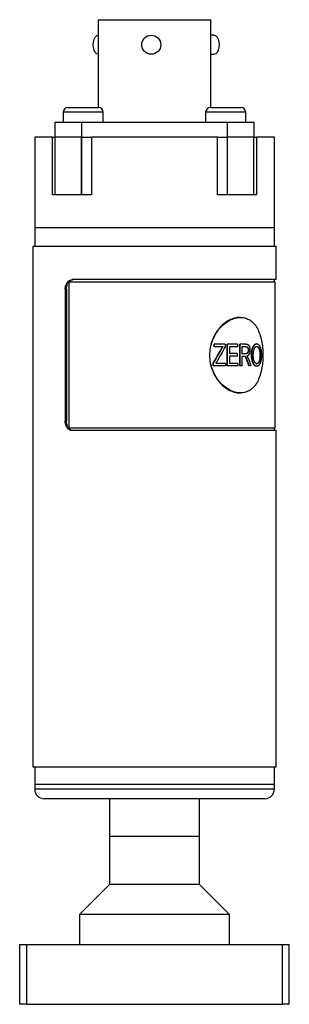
# Model space of a CAD drawing. Header units: inches. Extents: x 3.18 to 12.5, y 1.41 to 9.58.
# Tile 1 of 7: x 3.18 to 3.75, y 3.7 to 5.76. Entities that reach past the tile are written whole.
import ezdxf

# ---------------------------------------------------------------- set-up
doc = ezdxf.new("R2010")
doc.units = ezdxf.units.IN
doc.header["$MEASUREMENT"] = 0

msp = doc.modelspace()

# ---------------------------------------------------------------- linework, layer by layer
at = {"color": 7, "linetype": 'Continuous', "lineweight": 25}
for p, q in [((3.3461, 5.7563), (3.3461, 5.5733)), ((3.3461, 5.7563), (3.4639, 5.7563)), ((3.4639, 5.7563), (3.5816, 5.7563)), ((3.5816, 5.5733), (3.5816, 5.7563)), ((3.3461, 5.7238), (3.3458, 5.7238)), ((3.5887, 5.7238), (3.5816, 5.7238)), ((3.3458, 5.6843), (3.3461, 5.6843)), ((3.5816, 5.6843), (3.5887, 5.6843)), ((3.2836, 5.5733), (3.3154, 5.5733)), ((3.3154, 5.5733), (3.3471, 5.5733)), ((3.5806, 5.5733), (3.6124, 5.5733)), ((3.6124, 5.5733), (3.6441, 5.5733)), ((3.2736, 5.5633), (3.2736, 5.5423)), ((3.3154, 5.5633), (3.2736, 5.5633)), ((3.3571, 5.5633), (3.3154, 5.5633)), ((3.3571, 5.5423), (3.3571, 5.5633)), ((3.5706, 5.5633), (3.5706, 5.5423)), ((3.6124, 5.5633), (3.5706, 5.5633)), ((3.6541, 5.5633), (3.6124, 5.5633)), ((3.6541, 5.5423), (3.6541, 5.5633)), ((3.2569, 5.5113), (3.2569, 5.5423)), ((3.2569, 5.5423), (3.3114, 5.5423)), ((3.3114, 5.5423), (3.3114, 5.5113)), ((3.3114, 5.5423), (3.6164, 5.5423)), ((3.6164, 5.5113), (3.6164, 5.5423)), ((3.6164, 5.5423), (3.6709, 5.5423)), ((3.6709, 5.5423), (3.6709, 5.5113)), ((3.2139, 5.5113), (3.2139, 5.3224)), ((3.251, 5.5113), (3.2139, 5.5113)), ((3.251, 5.3913), (3.251, 5.5113)), ((3.251, 5.5113), (3.2569, 5.5113)), ((3.2569, 5.3913), (3.2569, 5.5113)), ((3.3114, 5.5113), (3.2569, 5.5113)), ((3.3114, 5.3913), (3.3114, 5.5113)), ((3.3121, 5.5113), (3.3114, 5.5113)), ((3.3121, 5.3913), (3.3121, 5.5113)), ((3.3121, 5.5113), (3.3328, 5.5113)), ((3.3328, 5.5113), (3.3328, 5.3913)), ((3.595, 5.5113), (3.3328, 5.5113)), ((3.595, 5.3913), (3.595, 5.5113)), ((3.595, 5.5113), (3.6157, 5.5113)), ((3.6157, 5.5113), (3.6157, 5.3913)), ((3.6164, 5.5113), (3.6157, 5.5113)), ((3.6164, 5.3913), (3.6164, 5.5113)), ((3.6709, 5.5113), (3.6164, 5.5113)), ((3.6709, 5.3913), (3.6709, 5.5113)), ((3.6709, 5.5113), (3.6767, 5.5113)), ((3.6767, 5.5113), (3.6767, 5.3913)), ((3.7139, 5.5113), (3.6767, 5.5113)), ((3.7139, 5.3224), (3.7139, 5.5113)), ((3.2569, 5.3913), (3.251, 5.3913)), ((3.3114, 5.3913), (3.2569, 5.3913)), ((3.3121, 5.3913), (3.3114, 5.3913)), ((3.3328, 5.3913), (3.3121, 5.3913)), ((3.6157, 5.3913), (3.595, 5.3913)), ((3.6164, 5.3913), (3.6157, 5.3913)), ((3.6709, 5.3913), (3.6164, 5.3913)), ((3.6767, 5.3913), (3.6709, 5.3913)), ((3.2139, 5.3224), (3.2139, 5.2831)), ((3.7139, 5.3224), (3.2139, 5.3224)), ((3.7139, 5.2831), (3.7139, 5.3224)), ((3.2104, 5.2831), (3.2104, 4.1974)), ((3.7174, 5.2831), (3.2104, 5.2831)), ((3.7174, 5.2142), (3.7174, 5.2831)), ((3.285, 5.2092), (3.285, 4.9041)), ((3.7159, 5.2092), (3.285, 5.2092)), ((3.7174, 5.2142), (3.2919, 5.2142)), ((3.7139, 5.2092), (3.7139, 5.2142)), ((3.7159, 4.9041), (3.7159, 5.2092)), ((3.2778, 5.1945), (3.2778, 4.9189)), ((3.2803, 5.1945), (3.2778, 5.1945)), ((3.2803, 5.1945), (3.2803, 4.9189)), ((3.6435, 5.1354), (3.6421, 5.1354)), ((3.5886, 5.0743), (3.5886, 5.0796)), ((3.589, 5.0796), (3.5886, 5.0796)), ((3.589, 5.0743), (3.5886, 5.0743)), ((3.589, 5.0743), (3.589, 5.0796)), ((3.6116, 5.0796), (3.589, 5.0796)), ((3.607, 5.0743), (3.589, 5.0743)), ((3.6116, 5.0796), (3.6116, 5.0743)), ((3.6158, 5.0341), (3.6158, 5.0796)), ((3.6164, 5.0796), (3.6158, 5.0796)), ((3.6164, 5.0341), (3.6164, 5.0796)), ((3.6373, 5.0796), (3.6164, 5.0796)), ((3.6373, 5.0743), (3.6201, 5.0743)), ((3.6201, 5.0743), (3.6201, 5.0601)), ((3.6373, 5.0796), (3.6373, 5.0743)), ((3.6422, 5.0341), (3.6422, 5.0796)), ((3.6429, 5.0796), (3.6422, 5.0796)), ((3.6429, 5.0341), (3.6429, 5.0796)), ((3.6544, 5.0796), (3.6429, 5.0796)), ((3.6547, 5.0743), (3.6462, 5.0743)), ((3.6462, 5.0743), (3.6462, 5.0595)), ((3.6775, 5.0802), (3.6767, 5.0802)), ((3.6767, 5.0749), (3.6776, 5.0749)), ((3.6037, 5.0689), (3.6031, 5.0689)), ((3.6364, 5.0601), (3.6201, 5.0601)), ((3.6364, 5.0548), (3.6201, 5.0548)), ((3.6201, 5.0548), (3.6201, 5.0394)), ((3.6364, 5.0601), (3.6364, 5.0548)), ((3.6538, 5.0595), (3.6462, 5.0595)), ((3.6504, 5.0542), (3.6462, 5.0542)), ((3.6462, 5.0542), (3.6462, 5.0341)), ((3.6594, 5.0671), (3.6601, 5.0671)), ((3.6671, 5.0563), (3.6663, 5.0563)), ((3.6827, 5.0673), (3.6835, 5.0673)), ((3.6837, 5.057), (3.6845, 5.057)), ((3.5865, 5.0341), (3.5865, 5.0397)), ((3.587, 5.0397), (3.5865, 5.0397)), ((3.587, 5.0341), (3.5865, 5.0341)), ((3.587, 5.0341), (3.587, 5.0397)), ((3.612, 5.0341), (3.587, 5.0341)), ((3.612, 5.0394), (3.5917, 5.0394)), ((3.612, 5.0394), (3.612, 5.0341)), ((3.6164, 5.0341), (3.6158, 5.0341)), ((3.6378, 5.0341), (3.6164, 5.0341)), ((3.6378, 5.0394), (3.6201, 5.0394)), ((3.6378, 5.0394), (3.6378, 5.0341)), ((3.6429, 5.0341), (3.6422, 5.0341)), ((3.6462, 5.0341), (3.6429, 5.0341)), ((3.6582, 5.0439), (3.6575, 5.0439)), ((3.6616, 5.0341), (3.6608, 5.0341)), ((3.665, 5.0341), (3.6616, 5.0341)), ((3.6699, 5.0407), (3.6691, 5.0407)), ((3.6767, 5.0389), (3.6775, 5.0389)), ((3.6775, 5.0335), (3.6767, 5.0335)), ((3.6421, 4.9779), (3.6435, 4.9779)), ((3.2803, 4.9189), (3.2778, 4.9189)), ((3.7159, 4.9041), (3.285, 4.9041)), ((3.7174, 4.8992), (3.2919, 4.8992)), ((3.7139, 4.8992), (3.7139, 4.9041)), ((3.7174, 4.1974), (3.7174, 4.8992)), ((3.7174, 4.1974), (3.2104, 4.1974)), ((3.2139, 4.1974), (3.2139, 4.161)), ((3.7139, 4.161), (3.7139, 4.1974)), ((3.2139, 4.161), (3.2139, 4.1512)), ((3.7139, 4.161), (3.2139, 4.161)), ((3.7139, 4.1512), (3.2139, 4.1512)), ((3.7139, 4.1512), (3.7139, 4.161)), ((3.6942, 4.1315), (3.2336, 4.1315)), ((3.3701, 4.1315), (3.3701, 4.0528)), ((3.5576, 4.0528), (3.5576, 4.1315)), ((3.3701, 4.0528), (3.3701, 3.9528)), ((3.5576, 4.0528), (3.3701, 4.0528)), ((3.5576, 3.9528), (3.5576, 4.0528)), ((3.3701, 3.9528), (3.3076, 3.8903)), ((3.5576, 3.9528), (3.3701, 3.9528)), ((3.6201, 3.8903), (3.5576, 3.9528)), ((3.3076, 3.8903), (3.3076, 3.8278)), ((3.6201, 3.8903), (3.3076, 3.8903)), ((3.6201, 3.8278), (3.6201, 3.8903)), ((3.1826, 3.8278), (3.1976, 3.8278)), ((3.1826, 3.8278), (3.1826, 3.7028)), ((3.1976, 3.7028), (3.1976, 3.8278)), ((3.1976, 3.8278), (3.7301, 3.8278)), ((3.7301, 3.8278), (3.7301, 3.7028)), ((3.7301, 3.8278), (3.7451, 3.8278)), ((3.7451, 3.7028), (3.7451, 3.8278)), ((3.1976, 3.7028), (3.1826, 3.7028)), ((3.1976, 3.7028), (3.7301, 3.7028)), ((3.7451, 3.7028), (3.7301, 3.7028))]:
    msp.add_line(p, q, dxfattribs=at)
at = {"color": 7, "linetype": 'Continuous', "lineweight": 25, "flags": 128}
for points in [[(3.3359, 5.7041), (3.3364, 5.7102), (3.3378, 5.7157), (3.34, 5.7201), (3.3427, 5.7229), (3.3458, 5.7238)], [(3.5887, 5.7238), (3.5918, 5.7229), (3.5945, 5.7201), (3.5967, 5.7157), (3.5981, 5.7102), (3.5986, 5.7041), (3.5981, 5.698), (3.5967, 5.6925), (3.5945, 5.6881), (3.5918, 5.6853), (3.5887, 5.6843)], [(3.3458, 5.6843), (3.3427, 5.6853), (3.34, 5.6881), (3.3378, 5.6925), (3.3364, 5.698), (3.3359, 5.7041)]]:
    msp.add_lwpolyline(points, dxfattribs=at)
at = {"color": 7, "linetype": 'Continuous', "lineweight": 25}
msp.add_circle((3.4572, 5.7041), 0.0198, dxfattribs=at)
for centre, radius, start, end in [((3.2836, 5.5633), 0.01, 90, 180), ((3.3471, 5.5633), 0.01, 0, 90), ((3.5806, 5.5633), 0.01, 90, 180), ((3.6441, 5.5633), 0.01, 0, 90), ((3.2336, 4.1512), 0.0197, 180, 270), ((3.6942, 4.1512), 0.0197, 270, 0)]:
    msp.add_arc(centre, radius, start, end, dxfattribs=at)
for points, knots in [([(3.2778, 5.1945), (3.2778, 5.1971), (3.2781, 5.1996), (3.2795, 5.2044), (3.2805, 5.2066), (3.2831, 5.2102), (3.2846, 5.2117), (3.2881, 5.2137), (3.2899, 5.2142), (3.2919, 5.2142)], [0, 0, 0, 0, 0.25, 0.25, 0.5, 0.5, 0.75, 0.75, 1, 1, 1, 1]), ([(3.2803, 5.1945), (3.2803, 5.1951), (3.2804, 5.1964), (3.2806, 5.1983), (3.2809, 5.2002), (3.2815, 5.2026), (3.2825, 5.2055), (3.2842, 5.2085), (3.2863, 5.211), (3.2887, 5.2128), (3.2914, 5.2139), (3.2933, 5.2141), (3.2942, 5.2142)], [0, 0, 0, 0, 0.062884, 0.125117, 0.187306, 0.250061, 0.374921, 0.499738, 0.624603, 0.749417, 0.874253, 1, 1, 1, 1]), ([(3.6421, 5.1354), (3.6421, 5.1354), (3.6386, 5.1359), (3.6308, 5.1342), (3.6195, 5.13), (3.6084, 5.1226), (3.5984, 5.1127), (3.59, 5.1007), (3.5836, 5.087), (3.5796, 5.0721), (3.5782, 5.0567), (3.5796, 5.0412), (3.5836, 5.0264), (3.59, 5.0127), (3.5984, 5.0006), (3.6084, 4.9908), (3.6195, 4.9834), (3.6308, 4.9792), (3.6386, 4.9774), (3.6421, 4.9779), (3.6421, 4.9779)], [0, 0, 0, 0, 0.000019, 0.062521, 0.125022, 0.187521, 0.250018, 0.312515, 0.375011, 0.437488, 0.500001, 0.562495, 0.624991, 0.687487, 0.749984, 0.812482, 0.87498, 0.937481, 0.999983, 1, 1, 1, 1]), ([(3.69, 5.0567), (3.69, 5.0618), (3.6895, 5.0721), (3.6874, 5.087), (3.6838, 5.1007), (3.6787, 5.1127), (3.672, 5.1226), (3.6638, 5.1299), (3.6542, 5.1344), (3.6436, 5.1359), (3.6322, 5.1344), (3.6207, 5.1299), (3.6096, 5.1226), (3.5995, 5.1127), (3.591, 5.1007), (3.5845, 5.087), (3.5805, 5.0721), (3.5791, 5.0567), (3.5805, 5.0412), (3.5845, 5.0264), (3.591, 5.0127), (3.5995, 5.0006), (3.6096, 4.9908), (3.6207, 4.9835), (3.6322, 4.979), (3.6436, 4.9774), (3.6542, 4.979), (3.6638, 4.9835), (3.672, 4.9908), (3.6787, 5.0006), (3.6838, 5.0127), (3.6874, 5.0264), (3.6895, 5.0412), (3.69, 5.0515), (3.69, 5.0567)], [0, 0, 0, 0, 0.031123, 0.062281, 0.093458, 0.124685, 0.155959, 0.187278, 0.218631, 0.250001, 0.281373, 0.312726, 0.344044, 0.375318, 0.406544, 0.437726, 0.468874, 0.500004, 0.531133, 0.562281, 0.593463, 0.624689, 0.655963, 0.687281, 0.718634, 0.750006, 0.781377, 0.812729, 0.844047, 0.875322, 0.906549, 0.937726, 0.968887, 1, 1, 1, 1]), ([(3.6031, 5.0689), (3.6037, 5.0698), (3.6047, 5.0717), (3.6059, 5.0734), (3.6064, 5.0743)], [0, 0, 0, 0, 0.50238, 1, 1, 1, 1]), ([(3.6037, 5.0689), (3.6042, 5.0699), (3.6048, 5.0708), (3.6056, 5.0721), (3.6058, 5.0725), (3.6063, 5.0734), (3.6066, 5.0738), (3.607, 5.0743)], [0, 0, 0, 0, 0.5, 0.5, 0.75, 0.75, 1, 1, 1, 1]), ([(3.6539, 5.0743), (3.6543, 5.0743), (3.655, 5.0743), (3.656, 5.074), (3.657, 5.0735), (3.6581, 5.0724), (3.659, 5.0707), (3.6593, 5.0686), (3.6594, 5.0676), (3.6594, 5.0671)], [0, 0, 0, 0, 0.125393, 0.250765, 0.379187, 0.501229, 0.749453, 0.874662, 1, 1, 1, 1]), ([(3.6544, 5.0796), (3.6552, 5.0796), (3.6558, 5.0796), (3.6567, 5.0795), (3.6569, 5.0794), (3.6573, 5.0793), (3.6574, 5.0793), (3.6576, 5.0793), (3.6577, 5.0792), (3.6578, 5.0792), (3.6578, 5.0792), (3.6578, 5.0792), (3.6579, 5.0792), (3.6582, 5.0791), (3.6585, 5.0789), (3.6589, 5.0787), (3.6591, 5.0787), (3.6592, 5.0785), (3.6593, 5.0785), (3.6594, 5.0784), (3.6595, 5.0784), (3.6598, 5.0781), (3.66, 5.0779), (3.6603, 5.0775), (3.6605, 5.0774), (3.6607, 5.0771), (3.6608, 5.0769), (3.6611, 5.0765), (3.6612, 5.0762), (3.6615, 5.0756), (3.6616, 5.0755), (3.6617, 5.0751), (3.6618, 5.0749), (3.6622, 5.0739), (3.6624, 5.0731), (3.6627, 5.0719), (3.6628, 5.0715), (3.6629, 5.0708), (3.6629, 5.0706), (3.6629, 5.0703), (3.663, 5.0702), (3.663, 5.07), (3.663, 5.0699), (3.663, 5.0698), (3.663, 5.0698), (3.6631, 5.0691), (3.6631, 5.0682), (3.6631, 5.0671)], [0, 0, 0, 0, 0.125, 0.125, 0.1875, 0.1875, 0.21875, 0.21875, 0.234375, 0.234375, 0.242188, 0.242188, 0.25, 0.25, 0.3125, 0.3125, 0.34375, 0.34375, 0.359375, 0.359375, 0.375, 0.375, 0.4375, 0.4375, 0.46875, 0.46875, 0.5, 0.5, 0.5625, 0.5625, 0.59375, 0.59375, 0.625, 0.625, 0.75, 0.75, 0.8125, 0.8125, 0.84375, 0.84375, 0.859375, 0.859375, 0.867188, 0.867188, 0.875, 0.875, 1, 1, 1, 1]), ([(3.6547, 5.0743), (3.6551, 5.0743), (3.6555, 5.0743), (3.6557, 5.0742), (3.6558, 5.0742), (3.6559, 5.0742), (3.6559, 5.0742), (3.656, 5.0742), (3.6561, 5.0742), (3.6564, 5.0741), (3.6565, 5.074), (3.6571, 5.0738), (3.6574, 5.0737), (3.658, 5.0732), (3.6583, 5.073), (3.6587, 5.0725), (3.6588, 5.0723), (3.6591, 5.0719), (3.6592, 5.0717), (3.6595, 5.0711), (3.6596, 5.0706), (3.6598, 5.0699), (3.6599, 5.0697), (3.66, 5.0692), (3.66, 5.0689), (3.6601, 5.0686), (3.6601, 5.0685), (3.6601, 5.0684), (3.6601, 5.0684), (3.6601, 5.0682), (3.6601, 5.0681), (3.6601, 5.0677), (3.6601, 5.0674), (3.6601, 5.0671)], [0, 0, 0, 0, 0.125, 0.125, 0.140625, 0.140625, 0.15625, 0.15625, 0.1875, 0.1875, 0.25, 0.25, 0.375, 0.375, 0.5, 0.5, 0.5625, 0.5625, 0.625, 0.625, 0.75, 0.75, 0.8125, 0.8125, 0.875, 0.875, 0.890625, 0.890625, 0.90625, 0.90625, 0.9375, 0.9375, 1, 1, 1, 1]), ([(3.6663, 5.0563), (3.6664, 5.0577), (3.6664, 5.0605), (3.6668, 5.0647), (3.6675, 5.0688), (3.6687, 5.0727), (3.6705, 5.0762), (3.6726, 5.0787), (3.6744, 5.0798), (3.6757, 5.0802), (3.6764, 5.0802), (3.6767, 5.0802)], [0, 0, 0, 0, 0.125174, 0.250305, 0.380411, 0.500375, 0.643288, 0.785671, 0.892798, 0.946292, 1, 1, 1, 1]), ([(3.6671, 5.0563), (3.6671, 5.0572), (3.6671, 5.058), (3.6672, 5.059), (3.6672, 5.0594), (3.6672, 5.0598), (3.6672, 5.0599), (3.6672, 5.0602), (3.6672, 5.0602), (3.6672, 5.0603), (3.6672, 5.0604), (3.6672, 5.0604), (3.6672, 5.0604), (3.6673, 5.0612), (3.6673, 5.0619), (3.6674, 5.0629), (3.6675, 5.0633), (3.6675, 5.0638), (3.6675, 5.064), (3.6676, 5.0643), (3.6676, 5.0644), (3.6678, 5.0661), (3.6681, 5.0675), (3.6685, 5.0695), (3.6687, 5.0701), (3.669, 5.071), (3.6691, 5.0713), (3.6692, 5.0717), (3.6693, 5.0718), (3.6694, 5.0721), (3.6694, 5.0722), (3.67, 5.0736), (3.6705, 5.0747), (3.6714, 5.0761), (3.6717, 5.0766), (3.6724, 5.0774), (3.6727, 5.0778), (3.6737, 5.0788), (3.6744, 5.0794), (3.6756, 5.0799), (3.676, 5.08), (3.6764, 5.0801), (3.6765, 5.0801), (3.6766, 5.0801), (3.6766, 5.0801), (3.6767, 5.0802), (3.6768, 5.0802), (3.6771, 5.0802), (3.6773, 5.0802), (3.6775, 5.0802)], [0, 0, 0, 0, 0.0625, 0.0625, 0.09375, 0.09375, 0.109375, 0.109375, 0.117188, 0.117188, 0.121094, 0.121094, 0.125, 0.125, 0.1875, 0.1875, 0.21875, 0.21875, 0.234375, 0.234375, 0.25, 0.25, 0.375, 0.375, 0.4375, 0.4375, 0.46875, 0.46875, 0.484375, 0.484375, 0.5, 0.5, 0.625, 0.625, 0.6875, 0.6875, 0.75, 0.75, 0.875, 0.875, 0.9375, 0.9375, 0.945312, 0.945312, 0.953125, 0.953125, 0.96875, 0.96875, 1, 1, 1, 1]), ([(3.67, 5.0562), (3.67, 5.0576), (3.67, 5.0587), (3.67, 5.0595), (3.67, 5.0595), (3.67, 5.0596), (3.67, 5.0596), (3.67, 5.0597), (3.67, 5.0598), (3.6701, 5.06), (3.6701, 5.0602), (3.6701, 5.0606), (3.6701, 5.0609), (3.6702, 5.0617), (3.6702, 5.0622), (3.6703, 5.0627), (3.6703, 5.0628), (3.6703, 5.0629), (3.6703, 5.063), (3.6703, 5.0632), (3.6703, 5.0634), (3.6704, 5.0638), (3.6704, 5.0641), (3.6706, 5.0649), (3.6707, 5.0654), (3.671, 5.0669), (3.6712, 5.0679), (3.6717, 5.0692), (3.6718, 5.0696), (3.6722, 5.0705), (3.6724, 5.0709), (3.6731, 5.0721), (3.6736, 5.0728), (3.6742, 5.0734), (3.6744, 5.0736), (3.6746, 5.0738), (3.6748, 5.0739), (3.6752, 5.0742), (3.6755, 5.0744), (3.6761, 5.0747), (3.6764, 5.0747), (3.6767, 5.0748), (3.6767, 5.0748), (3.6768, 5.0748), (3.6768, 5.0748), (3.6769, 5.0748), (3.677, 5.0749), (3.6772, 5.0749), (3.6774, 5.0749), (3.6776, 5.0749)], [0, 0, 0, 0, 0.125, 0.125, 0.128906, 0.128906, 0.132812, 0.132812, 0.140625, 0.140625, 0.15625, 0.15625, 0.1875, 0.1875, 0.25, 0.25, 0.257812, 0.257812, 0.265625, 0.265625, 0.28125, 0.28125, 0.3125, 0.3125, 0.375, 0.375, 0.5, 0.5, 0.5625, 0.5625, 0.625, 0.625, 0.75, 0.75, 0.78125, 0.78125, 0.8125, 0.8125, 0.875, 0.875, 0.9375, 0.9375, 0.945312, 0.945312, 0.953125, 0.953125, 0.96875, 0.96875, 1, 1, 1, 1]), ([(3.6767, 5.0749), (3.6771, 5.0749), (3.6777, 5.0748), (3.679, 5.0743), (3.6804, 5.0729), (3.6816, 5.0708), (3.6823, 5.0689), (3.6825, 5.0678), (3.6827, 5.0673)], [0, 0, 0, 0, 0.125218, 0.250334, 0.499961, 0.749627, 0.874772, 1, 1, 1, 1]), ([(3.6775, 5.0802), (3.6778, 5.0802), (3.678, 5.0802), (3.6783, 5.0802), (3.6784, 5.0802), (3.6785, 5.0801), (3.6785, 5.0801), (3.6786, 5.0801), (3.6786, 5.0801), (3.6786, 5.0801), (3.6786, 5.0801), (3.6789, 5.0801), (3.6791, 5.08), (3.6793, 5.0799), (3.6794, 5.0799), (3.6796, 5.0798), (3.6797, 5.0798), (3.6805, 5.0794), (3.6811, 5.0789), (3.6824, 5.0775), (3.683, 5.0767), (3.6837, 5.0753), (3.684, 5.0748), (3.6843, 5.074), (3.6844, 5.0737), (3.6846, 5.0733), (3.6846, 5.0732), (3.6847, 5.0729), (3.6848, 5.0727), (3.6852, 5.0715), (3.6855, 5.0703), (3.6859, 5.0684), (3.686, 5.0677), (3.6862, 5.0667), (3.6862, 5.0664), (3.6863, 5.0659), (3.6863, 5.0657), (3.6864, 5.0654), (3.6864, 5.0652), (3.6865, 5.0644), (3.6866, 5.0637), (3.6866, 5.0627), (3.6867, 5.0624), (3.6867, 5.0619), (3.6867, 5.0617), (3.6867, 5.0613), (3.6867, 5.0611), (3.6868, 5.0606), (3.6868, 5.0603), (3.6868, 5.0598), (3.6868, 5.0596), (3.6868, 5.0593), (3.6868, 5.0592), (3.6868, 5.0591), (3.6868, 5.0591), (3.6868, 5.059), (3.6868, 5.0589), (3.6868, 5.0584), (3.6868, 5.0577), (3.6869, 5.0568)], [0, 0, 0, 0, 0.03125, 0.03125, 0.046875, 0.046875, 0.054688, 0.054688, 0.058594, 0.058594, 0.0625, 0.0625, 0.09375, 0.09375, 0.109375, 0.109375, 0.125, 0.125, 0.25, 0.25, 0.375, 0.375, 0.4375, 0.4375, 0.46875, 0.46875, 0.484375, 0.484375, 0.5, 0.5, 0.625, 0.625, 0.6875, 0.6875, 0.71875, 0.71875, 0.734375, 0.734375, 0.75, 0.75, 0.8125, 0.8125, 0.84375, 0.84375, 0.859375, 0.859375, 0.875, 0.875, 0.90625, 0.90625, 0.921875, 0.921875, 0.929688, 0.929688, 0.933594, 0.933594, 0.9375, 0.9375, 1, 1, 1, 1]), ([(3.6776, 5.0749), (3.678, 5.0749), (3.6783, 5.0748), (3.6786, 5.0748), (3.6786, 5.0748), (3.6786, 5.0747), (3.6786, 5.0747), (3.6787, 5.0747), (3.6787, 5.0747), (3.6789, 5.0747), (3.6789, 5.0746), (3.6792, 5.0745), (3.6793, 5.0745), (3.6796, 5.0743), (3.6798, 5.0742), (3.6801, 5.074), (3.6802, 5.0738), (3.6806, 5.0734), (3.6809, 5.0731), (3.6813, 5.0726), (3.6814, 5.0724), (3.6817, 5.072), (3.6818, 5.0718), (3.6822, 5.0712), (3.6824, 5.0708), (3.6827, 5.0701), (3.6828, 5.0698), (3.6829, 5.0693), (3.683, 5.0691), (3.6831, 5.0688), (3.6831, 5.0688), (3.6831, 5.0687), (3.6832, 5.0686), (3.6832, 5.0685), (3.6832, 5.0683), (3.6833, 5.0679), (3.6834, 5.0676), (3.6835, 5.0673)], [0, 0, 0, 0, 0.125, 0.125, 0.132812, 0.132812, 0.140625, 0.140625, 0.15625, 0.15625, 0.1875, 0.1875, 0.25, 0.25, 0.3125, 0.3125, 0.375, 0.375, 0.5, 0.5, 0.5625, 0.5625, 0.625, 0.625, 0.75, 0.75, 0.8125, 0.8125, 0.875, 0.875, 0.890625, 0.890625, 0.90625, 0.90625, 0.9375, 0.9375, 1, 1, 1, 1]), ([(3.6575, 5.0439), (3.6569, 5.0454), (3.6561, 5.0478), (3.6548, 5.0508), (3.6537, 5.0526), (3.6525, 5.0537), (3.6511, 5.0542), (3.6502, 5.0542), (3.6497, 5.0542)], [0, 0, 0, 0, 0.308733, 0.50037, 0.637632, 0.750112, 0.874927, 1, 1, 1, 1]), ([(3.6582, 5.0439), (3.6576, 5.0457), (3.657, 5.0472), (3.6563, 5.049), (3.6561, 5.0495), (3.6558, 5.0501), (3.6557, 5.0503), (3.6556, 5.0506), (3.6555, 5.0507), (3.6555, 5.0508), (3.6554, 5.0509), (3.6554, 5.0509), (3.6554, 5.0509), (3.6554, 5.051), (3.6554, 5.051), (3.6554, 5.051), (3.6554, 5.051), (3.655, 5.0517), (3.6546, 5.0522), (3.6541, 5.0528), (3.6539, 5.053), (3.6536, 5.0534), (3.6534, 5.0535), (3.653, 5.0537), (3.6528, 5.0538), (3.6525, 5.0539), (3.6524, 5.054), (3.6522, 5.054), (3.6521, 5.0541), (3.652, 5.0541), (3.652, 5.0541), (3.6519, 5.0541), (3.6519, 5.0541), (3.6515, 5.0542), (3.651, 5.0542), (3.6504, 5.0542)], [0, 0, 0, 0, 0.25, 0.25, 0.375, 0.375, 0.4375, 0.4375, 0.46875, 0.46875, 0.484375, 0.484375, 0.492188, 0.492188, 0.496094, 0.496094, 0.5, 0.5, 0.625, 0.625, 0.6875, 0.6875, 0.75, 0.75, 0.8125, 0.8125, 0.84375, 0.84375, 0.859375, 0.859375, 0.867188, 0.867188, 0.875, 0.875, 1, 1, 1, 1]), ([(3.6594, 5.0671), (3.6594, 5.0667), (3.6593, 5.066), (3.6592, 5.0647), (3.6588, 5.0629), (3.6575, 5.0607), (3.6558, 5.0598), (3.6543, 5.0596), (3.6535, 5.0596), (3.6531, 5.0595)], [0, 0, 0, 0, 0.078693, 0.143671, 0.285417, 0.499998, 0.748934, 0.874441, 1, 1, 1, 1]), ([(3.6601, 5.0671), (3.6601, 5.0667), (3.6601, 5.0664), (3.6601, 5.066), (3.6601, 5.0658), (3.6601, 5.0657), (3.6601, 5.0656), (3.66, 5.0655), (3.66, 5.0654), (3.6599, 5.0648), (3.6598, 5.0642), (3.6595, 5.0632), (3.6593, 5.0627), (3.6588, 5.0618), (3.6586, 5.0614), (3.6582, 5.0609), (3.6581, 5.0609), (3.658, 5.0607), (3.6579, 5.0607), (3.6577, 5.0605), (3.6575, 5.0604), (3.657, 5.0601), (3.6566, 5.0599), (3.6561, 5.0598), (3.6561, 5.0598), (3.656, 5.0597), (3.6559, 5.0597), (3.6558, 5.0597), (3.6557, 5.0597), (3.6554, 5.0596), (3.6552, 5.0596), (3.655, 5.0596), (3.655, 5.0596), (3.6549, 5.0596), (3.6549, 5.0596), (3.6549, 5.0596), (3.6548, 5.0596), (3.6547, 5.0596), (3.6546, 5.0596), (3.6543, 5.0596), (3.6541, 5.0595), (3.6538, 5.0595)], [0, 0, 0, 0, 0.0625, 0.0625, 0.09375, 0.09375, 0.109375, 0.109375, 0.125, 0.125, 0.25, 0.25, 0.375, 0.375, 0.5, 0.5, 0.53125, 0.53125, 0.5625, 0.5625, 0.625, 0.625, 0.75, 0.75, 0.765625, 0.765625, 0.78125, 0.78125, 0.8125, 0.8125, 0.875, 0.875, 0.882812, 0.882812, 0.890625, 0.890625, 0.90625, 0.90625, 0.9375, 0.9375, 1, 1, 1, 1]), ([(3.6631, 5.0671), (3.6631, 5.0666), (3.6631, 5.0662), (3.6631, 5.0656), (3.6631, 5.0654), (3.6631, 5.0652), (3.6631, 5.0651), (3.663, 5.065), (3.663, 5.065), (3.663, 5.0649), (3.663, 5.0649), (3.663, 5.0644), (3.663, 5.0641), (3.6629, 5.0635), (3.6629, 5.0633), (3.6628, 5.063), (3.6628, 5.0628), (3.6626, 5.0618), (3.6624, 5.0611), (3.662, 5.0598), (3.6617, 5.0592), (3.6611, 5.0581), (3.6608, 5.0575), (3.6602, 5.0569), (3.66, 5.0566), (3.6597, 5.0563), (3.6596, 5.0562), (3.6593, 5.056), (3.6592, 5.0559), (3.6589, 5.0557), (3.6587, 5.0555), (3.6582, 5.0553), (3.658, 5.0551), (3.6576, 5.055), (3.6575, 5.0549), (3.6573, 5.0548), (3.6573, 5.0548), (3.6571, 5.0548), (3.6571, 5.0548), (3.6569, 5.0547), (3.6566, 5.0546), (3.6563, 5.0545)], [0, 0, 0, 0, 0.0625, 0.0625, 0.09375, 0.09375, 0.109375, 0.109375, 0.117188, 0.117188, 0.125, 0.125, 0.1875, 0.1875, 0.21875, 0.21875, 0.25, 0.25, 0.375, 0.375, 0.5, 0.5, 0.625, 0.625, 0.6875, 0.6875, 0.71875, 0.71875, 0.75, 0.75, 0.8125, 0.8125, 0.875, 0.875, 0.90625, 0.90625, 0.921875, 0.921875, 0.9375, 0.9375, 1, 1, 1, 1]), ([(3.6563, 5.0545), (3.6565, 5.0543), (3.6567, 5.0542), (3.657, 5.0539), (3.657, 5.0538), (3.6572, 5.0537), (3.6572, 5.0537), (3.6572, 5.0537), (3.6573, 5.0536), (3.6573, 5.0536), (3.6573, 5.0536), (3.6574, 5.0535), (3.6575, 5.0534), (3.6576, 5.0532), (3.6577, 5.0532), (3.6577, 5.0531), (3.6578, 5.0531), (3.6579, 5.0529), (3.658, 5.0527), (3.6582, 5.0524)], [0, 0, 0, 0, 0.25, 0.25, 0.375, 0.375, 0.4375, 0.4375, 0.46875, 0.46875, 0.5, 0.5, 0.625, 0.625, 0.6875, 0.6875, 0.75, 0.75, 1, 1, 1, 1]), ([(3.6582, 5.0524), (3.6584, 5.0521), (3.6585, 5.0518), (3.6587, 5.0515), (3.6588, 5.0514), (3.6588, 5.0512), (3.6589, 5.0512), (3.6589, 5.0511), (3.6589, 5.0511), (3.6592, 5.0506), (3.6594, 5.0501), (3.6597, 5.0493), (3.6598, 5.0491), (3.66, 5.0487), (3.66, 5.0486), (3.6601, 5.0484), (3.6601, 5.0483), (3.6602, 5.0482), (3.6602, 5.0481), (3.6604, 5.0478), (3.6605, 5.0473), (3.6608, 5.0466)], [0, 0, 0, 0, 0.125, 0.125, 0.1875, 0.1875, 0.21875, 0.21875, 0.25, 0.25, 0.5, 0.5, 0.625, 0.625, 0.6875, 0.6875, 0.71875, 0.71875, 0.75, 0.75, 1, 1, 1, 1]), ([(3.6691, 5.0407), (3.6689, 5.0412), (3.6684, 5.0424), (3.6676, 5.0448), (3.6669, 5.0481), (3.6665, 5.0515), (3.6664, 5.0542), (3.6663, 5.0556), (3.6663, 5.0563)], [0, 0, 0, 0, 0.125062, 0.250098, 0.49996, 0.749872, 0.874926, 1, 1, 1, 1]), ([(3.6699, 5.0407), (3.6697, 5.0411), (3.6696, 5.0414), (3.6694, 5.0418), (3.6694, 5.042), (3.6693, 5.0421), (3.6693, 5.0422), (3.6693, 5.0423), (3.6693, 5.0423), (3.6692, 5.0424), (3.6692, 5.0424), (3.6691, 5.0427), (3.669, 5.043), (3.6689, 5.0434), (3.6688, 5.0436), (3.6687, 5.0439), (3.6687, 5.0441), (3.6685, 5.0448), (3.6683, 5.0455), (3.6681, 5.0464), (3.668, 5.0468), (3.6679, 5.0474), (3.6678, 5.0478), (3.6675, 5.0494), (3.6674, 5.0508), (3.6673, 5.0525), (3.6672, 5.0528), (3.6672, 5.0534), (3.6672, 5.0535), (3.6672, 5.0538), (3.6672, 5.0539), (3.6672, 5.054), (3.6672, 5.054), (3.6672, 5.0541), (3.6672, 5.0542), (3.6671, 5.0547), (3.6671, 5.0554), (3.6671, 5.0563)], [0, 0, 0, 0, 0.0625, 0.0625, 0.09375, 0.09375, 0.109375, 0.109375, 0.117188, 0.117188, 0.125, 0.125, 0.1875, 0.1875, 0.21875, 0.21875, 0.25, 0.25, 0.375, 0.375, 0.4375, 0.4375, 0.5, 0.5, 0.75, 0.75, 0.8125, 0.8125, 0.84375, 0.84375, 0.859375, 0.859375, 0.867188, 0.867188, 0.875, 0.875, 1, 1, 1, 1]), ([(3.6775, 5.0389), (3.6773, 5.0389), (3.6772, 5.0389), (3.677, 5.0389), (3.6769, 5.0389), (3.6768, 5.0389), (3.6768, 5.0389), (3.6767, 5.0389), (3.6767, 5.0389), (3.6764, 5.039), (3.6761, 5.0391), (3.6753, 5.0395), (3.6747, 5.0399), (3.6738, 5.0409), (3.6733, 5.0415), (3.6724, 5.0429), (3.672, 5.0437), (3.6714, 5.0454), (3.6711, 5.0463), (3.6708, 5.0473), (3.6708, 5.0474), (3.6708, 5.0477), (3.6707, 5.0478), (3.6707, 5.0481), (3.6706, 5.0484), (3.6705, 5.0491), (3.6704, 5.0496), (3.6703, 5.0503), (3.6703, 5.0504), (3.6703, 5.0506), (3.6703, 5.0507), (3.6702, 5.0511), (3.6702, 5.0514), (3.6701, 5.0521), (3.6701, 5.0526), (3.67, 5.0532), (3.67, 5.0532), (3.67, 5.0533), (3.67, 5.0534), (3.67, 5.0535), (3.67, 5.0536), (3.67, 5.054), (3.67, 5.0542), (3.67, 5.055), (3.67, 5.0555), (3.67, 5.0562)], [0, 0, 0, 0, 0.03125, 0.03125, 0.046875, 0.046875, 0.054688, 0.054688, 0.0625, 0.0625, 0.125, 0.125, 0.25, 0.25, 0.375, 0.375, 0.5, 0.5, 0.625, 0.625, 0.640625, 0.640625, 0.65625, 0.65625, 0.6875, 0.6875, 0.75, 0.75, 0.765625, 0.765625, 0.78125, 0.78125, 0.8125, 0.8125, 0.875, 0.875, 0.882812, 0.882812, 0.890625, 0.890625, 0.90625, 0.90625, 0.9375, 0.9375, 1, 1, 1, 1]), ([(3.6837, 5.057), (3.6837, 5.0559), (3.6836, 5.0538), (3.6833, 5.0497), (3.6824, 5.0446), (3.6805, 5.0407), (3.6787, 5.0393), (3.6776, 5.0389), (3.677, 5.0389), (3.6767, 5.0389)], [0, 0, 0, 0, 0.125487, 0.250951, 0.500624, 0.75019, 0.874495, 0.934902, 1, 1, 1, 1]), ([(3.6845, 5.057), (3.6845, 5.0556), (3.6845, 5.0546), (3.6844, 5.0538), (3.6844, 5.0537), (3.6844, 5.0537), (3.6844, 5.0536), (3.6844, 5.0535), (3.6844, 5.0535), (3.6844, 5.0532), (3.6844, 5.0531), (3.6844, 5.0527), (3.6844, 5.0524), (3.6843, 5.0516), (3.6843, 5.0512), (3.6842, 5.0506), (3.6842, 5.0505), (3.6842, 5.0504), (3.6842, 5.0503), (3.6842, 5.0501), (3.6841, 5.05), (3.6841, 5.0496), (3.6841, 5.0493), (3.6839, 5.0485), (3.6839, 5.048), (3.6836, 5.0465), (3.6833, 5.0456), (3.683, 5.0447), (3.683, 5.0446), (3.6829, 5.0444), (3.6829, 5.0443), (3.6828, 5.0439), (3.6827, 5.0437), (3.6824, 5.0431), (3.6822, 5.0427), (3.6819, 5.042), (3.6816, 5.0416), (3.6812, 5.041), (3.681, 5.0407), (3.6803, 5.0399), (3.6798, 5.0395), (3.6791, 5.0392), (3.6789, 5.0391), (3.6787, 5.039), (3.6786, 5.039), (3.6785, 5.039), (3.6785, 5.039), (3.6785, 5.039), (3.6784, 5.039), (3.6782, 5.0389), (3.6779, 5.0389), (3.6775, 5.0389)], [0, 0, 0, 0, 0.125, 0.125, 0.128906, 0.128906, 0.132812, 0.132812, 0.140625, 0.140625, 0.15625, 0.15625, 0.1875, 0.1875, 0.25, 0.25, 0.257812, 0.257812, 0.265625, 0.265625, 0.28125, 0.28125, 0.3125, 0.3125, 0.375, 0.375, 0.5, 0.5, 0.515625, 0.515625, 0.53125, 0.53125, 0.5625, 0.5625, 0.625, 0.625, 0.6875, 0.6875, 0.75, 0.75, 0.875, 0.875, 0.90625, 0.90625, 0.921875, 0.921875, 0.929688, 0.929688, 0.9375, 0.9375, 1, 1, 1, 1]), ([(3.6827, 5.0673), (3.6828, 5.0664), (3.6832, 5.0648), (3.6835, 5.0622), (3.6836, 5.0596), (3.6837, 5.0579), (3.6837, 5.057)], [0, 0, 0, 0, 0.249964, 0.499969, 0.749982, 1, 1, 1, 1]), ([(3.6835, 5.0673), (3.6837, 5.0662), (3.6839, 5.0654), (3.684, 5.0647), (3.684, 5.0647), (3.684, 5.0646), (3.684, 5.0645), (3.684, 5.0643), (3.6841, 5.0642), (3.6841, 5.0639), (3.6841, 5.0637), (3.6842, 5.063), (3.6842, 5.0626), (3.6844, 5.0614), (3.6844, 5.0605), (3.6845, 5.0595), (3.6845, 5.0595), (3.6845, 5.0594), (3.6845, 5.0594), (3.6845, 5.0592), (3.6845, 5.0592), (3.6845, 5.0589), (3.6845, 5.0587), (3.6845, 5.058), (3.6845, 5.0575), (3.6845, 5.057)], [0, 0, 0, 0, 0.25, 0.25, 0.265625, 0.265625, 0.28125, 0.28125, 0.3125, 0.3125, 0.375, 0.375, 0.5, 0.5, 0.75, 0.75, 0.765625, 0.765625, 0.78125, 0.78125, 0.8125, 0.8125, 0.875, 0.875, 1, 1, 1, 1]), ([(3.6869, 5.0568), (3.6868, 5.0564), (3.6868, 5.0559), (3.6868, 5.0554), (3.6868, 5.0552), (3.6868, 5.055), (3.6868, 5.0549), (3.6868, 5.0548), (3.6868, 5.0548), (3.6868, 5.0547), (3.6868, 5.0547), (3.6868, 5.0543), (3.6868, 5.0539), (3.6868, 5.0532), (3.6868, 5.0529), (3.6867, 5.0511), (3.6865, 5.0497), (3.6863, 5.0476), (3.6862, 5.0469), (3.686, 5.0459), (3.6859, 5.0455), (3.6858, 5.0449), (3.6857, 5.0446), (3.6856, 5.0439), (3.6855, 5.0435), (3.6854, 5.043), (3.6853, 5.0429), (3.6853, 5.0427), (3.6852, 5.0426), (3.6852, 5.0425), (3.6852, 5.0424), (3.6852, 5.0424), (3.6852, 5.0423), (3.685, 5.0419), (3.6848, 5.0413), (3.6846, 5.0405)], [0, 0, 0, 0, 0.0625, 0.0625, 0.09375, 0.09375, 0.109375, 0.109375, 0.117188, 0.117188, 0.125, 0.125, 0.1875, 0.1875, 0.25, 0.25, 0.5, 0.5, 0.625, 0.625, 0.6875, 0.6875, 0.75, 0.75, 0.8125, 0.8125, 0.84375, 0.84375, 0.859375, 0.859375, 0.867188, 0.867188, 0.875, 0.875, 1, 1, 1, 1]), ([(3.6767, 5.0335), (3.6763, 5.0336), (3.6756, 5.0336), (3.6742, 5.034), (3.6724, 5.0352), (3.6709, 5.0372), (3.6698, 5.0391), (3.6693, 5.0401), (3.6691, 5.0407)], [0, 0, 0, 0, 0.125171, 0.250274, 0.499962, 0.749699, 0.874822, 1, 1, 1, 1]), ([(3.6775, 5.0335), (3.6773, 5.0336), (3.6771, 5.0336), (3.6768, 5.0336), (3.6767, 5.0336), (3.6766, 5.0336), (3.6766, 5.0336), (3.6765, 5.0336), (3.6765, 5.0336), (3.6765, 5.0336), (3.6765, 5.0336), (3.6761, 5.0337), (3.6757, 5.0338), (3.675, 5.0341), (3.6746, 5.0343), (3.6739, 5.0348), (3.6736, 5.0351), (3.6729, 5.0357), (3.6726, 5.036), (3.672, 5.0368), (3.6717, 5.0372), (3.6713, 5.0379), (3.6711, 5.0382), (3.6709, 5.0385), (3.6709, 5.0386), (3.6708, 5.0388), (3.6707, 5.0389), (3.6707, 5.039), (3.6707, 5.039), (3.6706, 5.0391), (3.6706, 5.0391), (3.6704, 5.0395), (3.6702, 5.04), (3.6699, 5.0407)], [0, 0, 0, 0, 0.0625, 0.0625, 0.09375, 0.09375, 0.109375, 0.109375, 0.117188, 0.117188, 0.125, 0.125, 0.25, 0.25, 0.375, 0.375, 0.5, 0.5, 0.625, 0.625, 0.75, 0.75, 0.8125, 0.8125, 0.84375, 0.84375, 0.859375, 0.859375, 0.867188, 0.867188, 0.875, 0.875, 1, 1, 1, 1]), ([(3.6846, 5.0405), (3.6844, 5.0401), (3.6843, 5.0398), (3.6841, 5.0395), (3.6841, 5.0394), (3.684, 5.0392), (3.684, 5.0391), (3.684, 5.0391), (3.684, 5.0391), (3.684, 5.039), (3.6839, 5.039), (3.6838, 5.0387), (3.6837, 5.0385), (3.6835, 5.038), (3.6834, 5.0378), (3.6827, 5.0367), (3.6822, 5.0359), (3.6813, 5.035), (3.681, 5.0348), (3.6803, 5.0343), (3.68, 5.0341), (3.6795, 5.0339), (3.6793, 5.0338), (3.679, 5.0337), (3.6789, 5.0337), (3.6788, 5.0337), (3.6788, 5.0337), (3.6787, 5.0337), (3.6787, 5.0337), (3.6786, 5.0336), (3.6786, 5.0336), (3.6784, 5.0336), (3.678, 5.0336), (3.6775, 5.0335)], [0, 0, 0, 0, 0.0625, 0.0625, 0.09375, 0.09375, 0.109375, 0.109375, 0.117188, 0.117188, 0.125, 0.125, 0.1875, 0.1875, 0.25, 0.25, 0.5, 0.5, 0.625, 0.625, 0.75, 0.75, 0.8125, 0.8125, 0.84375, 0.84375, 0.859375, 0.859375, 0.867188, 0.867188, 0.875, 0.875, 1, 1, 1, 1]), ([(3.2919, 4.8992), (3.2899, 4.8992), (3.2881, 4.8997), (3.2846, 4.9017), (3.2831, 4.9031), (3.2805, 4.9068), (3.2795, 4.9089), (3.2781, 4.9138), (3.2778, 4.9163), (3.2778, 4.9189)], [0, 0, 0, 0, 0.25, 0.25, 0.5, 0.5, 0.75, 0.75, 1, 1, 1, 1]), ([(3.2942, 4.8992), (3.2938, 4.8992), (3.2928, 4.8993), (3.2914, 4.8996), (3.2901, 4.9), (3.2884, 4.9009), (3.2863, 4.9024), (3.2842, 4.9049), (3.2825, 4.9079), (3.2813, 4.9113), (3.2805, 4.915), (3.2804, 4.9176), (3.2803, 4.9189)], [0, 0, 0, 0, 0.06286, 0.125085, 0.187284, 0.250067, 0.374929, 0.499747, 0.624611, 0.749422, 0.874255, 1, 1, 1, 1])]:
    msp.add_open_spline(points, degree=3, knots=knots, dxfattribs=at)
for points in [[(3.6116, 5.0743), (3.6058, 5.0638), (3.5998, 5.0532), (3.5937, 5.0427)], [(3.5865, 5.0397), (3.5922, 5.0494), (3.5977, 5.0592), (3.6031, 5.0689)], [(3.587, 5.0397), (3.5927, 5.0494), (3.5982, 5.0592), (3.6037, 5.0689)], [(3.5937, 5.0427), (3.593, 5.0416), (3.5924, 5.0405), (3.5917, 5.0394)], [(3.6608, 5.0341), (3.6597, 5.0374), (3.6586, 5.0406), (3.6575, 5.0439)], [(3.6616, 5.0341), (3.6605, 5.0374), (3.6594, 5.0406), (3.6582, 5.0439)], [(3.6608, 5.0466), (3.6622, 5.0424), (3.6636, 5.0383), (3.665, 5.0341)]]:
    msp.add_open_spline(points, degree=3, dxfattribs=at)

doc.saveas('drawing.dxf')
